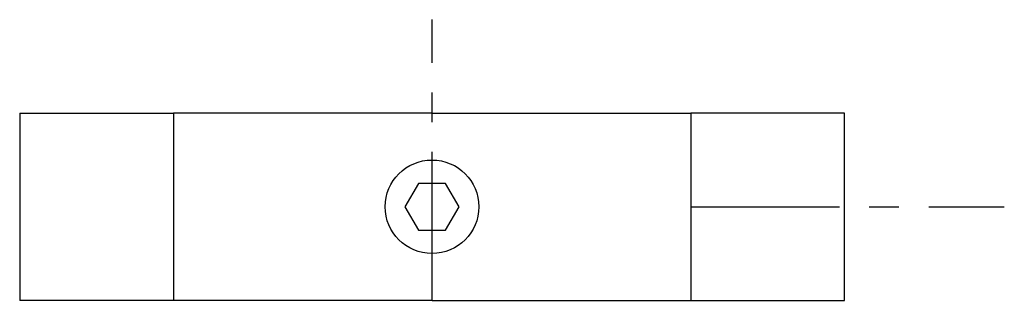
# Model space of a CAD drawing. Extents: x -44 to 61, y 0 to 30.
import ezdxf

# ---------------------------------------------------------------- set-up
doc = ezdxf.new("R2010")
doc.units = 0
doc.header["$LTSCALE"] = 0.5
doc.header["$MEASUREMENT"] = 0
doc.linetypes.add('CENTER', pattern=[50.8, 31.75, -6.35, 6.35, -6.35])
doc.layers.get('0').update_dxf_attribs({"linetype": 'CONTINUOUS'})
doc.layers.add('Center', color=1, linetype='CENTER')

msp = doc.modelspace()

# ---------------------------------------------------------------- linework, layer by layer
for p, q in [((-44, 20), (-44, 10)), ((-44, 20), (-27.6, 20)), ((-27.6, 20), (-27.6, 0)), ((0, 20), (-27.6, 20)), ((0, 20), (27.6, 20)), ((27.6, 20), (27.6, 0)), ((44, 20), (27.6, 20)), ((44, 10), (44, 20)), ((-44, 10), (-44, 0)), ((44, 0), (44, 10)), ((-27.6, 0), (-44, 0)), ((0, 0), (-27.6, 0)), ((0, 0), (27.6, 0)), ((27.6, 0), (44, 0))]:
    msp.add_line(p, q)
msp.add_lwpolyline([(-1.44, 12.5), (-2.89, 10), (-1.44, 7.5), (1.44, 7.5), (2.89, 10), (1.44, 12.5)], close=True)
msp.add_circle((0, 10), 5)
at = {"layer": 'Center'}
for p, q in [((0, 0), (0, 30)), ((27.6, 10), (61.06, 10))]:
    msp.add_line(p, q, dxfattribs=at)

doc.saveas('drawing.dxf')
